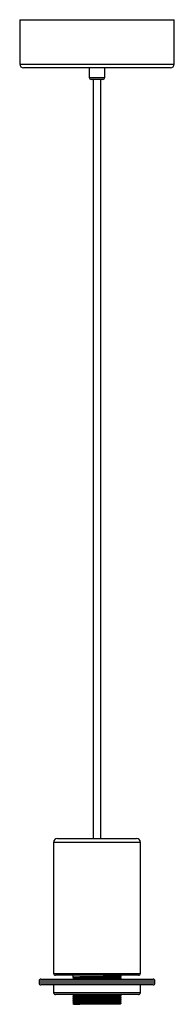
# Paper-space layout '_Frontal' of a CAD drawing. Header units: millimetres. Extents: x -40 to 40, y -486 to 25.
import ezdxf

# ---------------------------------------------------------------- set-up
doc = ezdxf.new("R2010")
doc.units = ezdxf.units.MM

psp = doc.layouts.new('_Frontal')

# ---------------------------------------------------------------- linework, layer by layer
at = {"color": 7, "linetype": 'Continuous', "lineweight": 25}
for p, q in [((-40, 25), (-40, 2)), ((-40, 25), (40, 25)), ((40, 2), (40, 25)), ((38, 0), (-38, 0)), ((-4, 0), (-4, -5)), ((4, -5), (4, 0)), ((3, -6), (-3, -6)), ((-2, -6), (-2, -400)), ((2, -400), (2, -6)), ((-22.5, -402), (-22.5, -470)), ((-20.5, -400), (20.5, -400)), ((22.5, -470), (22.5, -402)), ((-30, -474), (-30, -475)), ((-29, -473), (29, -473)), ((21.5, -471), (-21.5, -471)), ((-12.5, -471), (-12.5, -472)), ((-12.5, -472.87), (-12.5, -473)), ((-11.96, -472.31), (-11.96, -472.56)), ((11.96, -472.06), (11.96, -471.81)), ((11.96, -473.06), (11.96, -472.81)), ((12.5, -471.5), (12.5, -471)), ((12.5, -472.5), (12.5, -472.37)), ((30, -475), (30, -474)), ((29, -476), (-29, -476)), ((-22.5, -476), (-22.5, -480)), ((22.5, -480), (22.5, -476)), ((21.5, -481), (-21.5, -481)), ((-12.5, -481.88), (-12.5, -482)), ((-12.5, -482.88), (-12.5, -483)), ((-12.5, -483.88), (-12.5, -484)), ((-12.5, -484.88), (-12.5, -485)), ((-11.96, -481.31), (-11.96, -481.56)), ((-11.96, -482.31), (-11.96, -482.56)), ((-11.96, -483.31), (-11.96, -483.56)), ((-11.96, -484.31), (-11.96, -484.56)), ((-11.96, -485.31), (-11.96, -485.56)), ((11.96, -482.06), (11.96, -481.81)), ((11.96, -483.06), (11.96, -482.81)), ((11.96, -484.06), (11.96, -483.81)), ((11.96, -485.06), (11.96, -484.81)), ((12.5, -481.5), (12.5, -481.37)), ((12.5, -482.5), (12.5, -482.37)), ((12.5, -483.5), (12.5, -483.37)), ((12.5, -484.5), (12.5, -484.37)), ((12.5, -485.5), (12.5, -485.37)), ((11.96, -486.06), (11.96, -485.81))]:
    psp.add_line(p, q, dxfattribs=at)
at = {"color": 8, "linetype": 'Continuous', "lineweight": 25}
for p, q in [((-40, 2), (40, 2)), ((-4, -5), (4, -5)), ((22.5, -402), (-22.5, -402)), ((-22.5, -470), (22.5, -470)), ((30, -474), (-30, -474)), ((-30, -475), (30, -475)), ((-22.5, -480), (22.5, -480))]:
    psp.add_line(p, q, dxfattribs=at)
at = {"color": 7, "linetype": 'Continuous', "lineweight": 25, "flags": 128}
psp.add_lwpolyline([(12.47, -485.37), (12.5, -485.37), (12.08, -485.42), (10.82, -485.46), (8.84, -485.5), (6.27, -485.54), (3.22, -485.58), (0, -485.62), (-3.22, -485.67), (-6.27, -485.71), (-8.84, -485.75), (-10.82, -485.79), (-12.08, -485.83), (-12.5, -485.87), (-12.08, -485.92), (-10.82, -485.96), (-8.84, -486), (-8.84, -486)], dxfattribs=at)
at = {"color": 7, "linetype": 'Continuous', "lineweight": 25}
for centre, radius, start, end in [((-38, 2), 2, 180, 270), ((38, 2), 2, 270, 0), ((-3, -5), 1, 180, 270), ((3, -5), 1, 270, 0), ((-20.5, -402), 2, 90, 180), ((20.5, -402), 2, 0, 90), ((-21.5, -470), 1, 180, 270), ((21.5, -470), 1, 270, 0), ((-29, -474), 1, 90, 180), ((-29, -475), 1, 180, 270), ((29, -474), 1, 360, 90), ((29, -475), 1, 270, 360), ((-21.5, -480), 1, 180, 270), ((21.5, -480), 1, 270, 360)]:
    psp.add_arc(centre, radius, start, end, dxfattribs=at)
for points, knots in [([(12.47, -471.5), (12.39, -471.52), (12.23, -471.54), (10.94, -471.58), (8.94, -471.62), (6.32, -471.67), (3.27, -471.71), (0, -471.75), (-3.27, -471.79), (-6.32, -471.83), (-8.94, -471.88), (-10.96, -471.92), (-12.18, -471.96), (-12.65, -471.99), (-12.4, -472.01), (-12.33, -472.02)], [0, 0, 0, 0, 0.074204, 0.156291, 0.236977, 0.317663, 0.399751, 0.480437, 0.561123, 0.64321, 0.723896, 0.804582, 0.88667, 0.967356, 1, 1, 1, 1]), ([(12.47, -472.37), (12.48, -472.37), (12.64, -472.39), (12.16, -472.42), (10.97, -472.46), (8.94, -472.5), (6.32, -472.54), (3.27, -472.58), (0, -472.63), (-3.27, -472.67), (-6.32, -472.71), (-8.94, -472.75), (-10.94, -472.79), (-12.25, -472.83), (-12.42, -472.86), (-12.5, -472.87)], [0, 0, 0, 0, 0.006612, 0.088918, 0.172653, 0.254959, 0.337265, 0.421, 0.503306, 0.585612, 0.669347, 0.751653, 0.833959, 0.917694, 1, 1, 1, 1]), ([(12.47, -472.5), (12.39, -472.52), (12.23, -472.54), (10.94, -472.58), (8.94, -472.63), (6.32, -472.67), (3.27, -472.71), (0, -472.75), (-3.27, -472.79), (-6.32, -472.83), (-8.94, -472.87), (-10.94, -472.92), (-12.25, -472.96), (-12.42, -472.99), (-12.5, -473)], [0, 0, 0, 0, 0.076708, 0.161565, 0.244974, 0.328383, 0.41324, 0.496649, 0.580058, 0.664916, 0.748325, 0.831734, 0.916591, 1, 1, 1, 1]), ([(-12.43, -472.02), (-12.34, -472.07), (-12.16, -472.17), (-11.98, -472.28), (-11.89, -472.33)], [0, 0, 0, 0, 0.5, 1, 1, 1, 1]), ([(-11.89, -472.55), (-11.98, -472.6), (-12.16, -472.7), (-12.34, -472.81), (-12.43, -472.86)], [0, 0, 0, 0, 0.5, 1, 1, 1, 1]), ([(11.93, -471.82), (11.85, -471.83), (11.7, -471.85), (10.46, -471.9), (8.56, -471.94), (6.05, -471.98), (3.13, -472.02), (0, -472.06), (-3.13, -472.1), (-6.05, -472.15), (-8.55, -472.19), (-10.47, -472.23), (-11.72, -472.27), (-11.88, -472.3), (-11.96, -472.31)], [0, 0, 0, 0, 0.076725, 0.161581, 0.244988, 0.328396, 0.413251, 0.496659, 0.580066, 0.664922, 0.748329, 0.831737, 0.916593, 1, 1, 1, 1]), ([(11.96, -472.06), (11.88, -472.08), (11.72, -472.1), (10.47, -472.15), (8.55, -472.19), (6.05, -472.23), (3.13, -472.27), (0, -472.31), (-3.13, -472.35), (-6.05, -472.4), (-8.56, -472.44), (-10.45, -472.48), (-11.59, -472.52), (-11.74, -472.54), (-11.8, -472.55)], [0, 0, 0, 0, 0.085728, 0.172945, 0.258673, 0.344401, 0.431618, 0.517346, 0.603074, 0.69029, 0.776018, 0.861746, 0.948963, 1, 1, 1, 1]), ([(11.93, -472.82), (11.85, -472.83), (11.7, -472.85), (10.47, -472.9), (8.55, -472.94), (6.5, -472.97), (5.03, -472.99), (4.54, -473)], [0, 0, 0, 0, 0.2069045, 0.435735, 0.6606599, 0.8855848, 1, 1, 1, 1]), ([(11.96, -471.82), (12.05, -471.76), (12.23, -471.66), (12.41, -471.56), (12.5, -471.5)], [0, 0, 0, 0, 0.499998, 1, 1, 1, 1]), ([(12.5, -472.37), (12.41, -472.32), (12.23, -472.22), (12.05, -472.11), (11.96, -472.06)], [0, 0, 0, 0, 0.502613, 1, 1, 1, 1]), ([(11.96, -472.82), (12.05, -472.76), (12.23, -472.66), (12.41, -472.56), (12.5, -472.5)], [0, 0, 0, 0, 0.499998, 1, 1, 1, 1]), ([(12.5, -481.5), (12.42, -481.51), (12.25, -481.54), (10.94, -481.58), (8.94, -481.63), (6.32, -481.67), (3.27, -481.71), (0, -481.75), (-3.27, -481.79), (-6.32, -481.83), (-8.94, -481.88), (-10.96, -481.92), (-12.18, -481.96), (-12.65, -481.99), (-12.4, -482.01), (-12.33, -482.02)], [0, 0, 0, 0, 0.080167, 0.161725, 0.241892, 0.322058, 0.403617, 0.483783, 0.56395, 0.645508, 0.725675, 0.805841, 0.8874, 0.967566, 1, 1, 1, 1]), ([(12.47, -482.5), (12.39, -482.52), (12.23, -482.54), (10.94, -482.58), (8.94, -482.63), (6.32, -482.67), (3.27, -482.71), (0, -482.75), (-3.27, -482.79), (-6.32, -482.83), (-8.94, -482.88), (-10.96, -482.92), (-12.18, -482.96), (-12.65, -482.99), (-12.4, -483.01), (-12.33, -483.02)], [0, 0, 0, 0, 0.0742038, 0.156291, 0.2369772, 0.3176634, 0.3997505, 0.4804367, 0.5611229, 0.6432101, 0.7238963, 0.8045825, 0.8866696, 0.9673558, 1, 1, 1, 1]), ([(12.47, -483.5), (12.39, -483.52), (12.23, -483.54), (10.94, -483.58), (8.94, -483.63), (6.32, -483.67), (3.27, -483.71), (0, -483.75), (-3.27, -483.79), (-6.32, -483.83), (-8.94, -483.88), (-10.96, -483.92), (-12.18, -483.96), (-12.65, -483.99), (-12.4, -484.01), (-12.33, -484.02)], [0, 0, 0, 0, 0.0742038, 0.156291, 0.2369772, 0.3176634, 0.3997505, 0.4804367, 0.5611229, 0.6432101, 0.7238963, 0.8045825, 0.8866696, 0.9673558, 1, 1, 1, 1]), ([(12.47, -484.5), (12.39, -484.52), (12.23, -484.54), (10.94, -484.58), (8.94, -484.63), (6.32, -484.67), (3.27, -484.71), (0, -484.75), (-3.27, -484.79), (-6.32, -484.83), (-8.94, -484.88), (-10.96, -484.92), (-12.18, -484.96), (-12.65, -484.99), (-12.4, -485.01), (-12.33, -485.02)], [0, 0, 0, 0, 0.0742038, 0.156291, 0.2369772, 0.3176634, 0.3997505, 0.4804367, 0.5611229, 0.6432101, 0.7238963, 0.8045825, 0.8866696, 0.9673558, 1, 1, 1, 1]), ([(12.47, -481.37), (12.48, -481.37), (12.64, -481.39), (12.16, -481.42), (10.97, -481.46), (8.94, -481.5), (6.32, -481.54), (3.27, -481.58), (0, -481.63), (-3.27, -481.67), (-6.32, -481.71), (-8.94, -481.75), (-10.94, -481.79), (-12.25, -481.83), (-12.42, -481.86), (-12.5, -481.88)], [0, 0, 0, 0, 0.006612, 0.088918, 0.172653, 0.254959, 0.337265, 0.421, 0.503306, 0.585612, 0.669347, 0.751653, 0.833959, 0.917694, 1, 1, 1, 1]), ([(12.47, -482.37), (12.48, -482.37), (12.64, -482.39), (12.16, -482.42), (10.97, -482.46), (8.94, -482.5), (6.32, -482.54), (3.27, -482.58), (0, -482.63), (-3.27, -482.67), (-6.32, -482.71), (-8.94, -482.75), (-10.94, -482.79), (-12.25, -482.83), (-12.42, -482.86), (-12.5, -482.88)], [0, 0, 0, 0, 0.006612, 0.088918, 0.172653, 0.254959, 0.337265, 0.421, 0.503306, 0.585612, 0.669347, 0.751653, 0.833959, 0.917694, 1, 1, 1, 1]), ([(12.47, -483.37), (12.48, -483.37), (12.64, -483.39), (12.16, -483.42), (10.97, -483.46), (8.94, -483.5), (6.32, -483.54), (3.27, -483.58), (0, -483.63), (-3.27, -483.67), (-6.32, -483.71), (-8.94, -483.75), (-10.94, -483.79), (-12.25, -483.83), (-12.42, -483.86), (-12.5, -483.88)], [0, 0, 0, 0, 0.006612, 0.088918, 0.172653, 0.254959, 0.337265, 0.421, 0.503306, 0.585612, 0.669347, 0.751653, 0.833959, 0.917694, 1, 1, 1, 1]), ([(12.47, -484.37), (12.48, -484.37), (12.64, -484.39), (12.16, -484.42), (10.97, -484.46), (8.94, -484.5), (6.32, -484.54), (3.27, -484.58), (0, -484.63), (-3.27, -484.67), (-6.32, -484.71), (-8.94, -484.75), (-10.94, -484.79), (-12.25, -484.83), (-12.42, -484.86), (-12.5, -484.88)], [0, 0, 0, 0, 0.006612, 0.088918, 0.172653, 0.254959, 0.337265, 0.421, 0.503306, 0.585612, 0.669347, 0.751653, 0.833959, 0.917694, 1, 1, 1, 1]), ([(12.5, -485.5), (12.5, -485.51), (12.42, -485.52), (12.11, -485.54), (11.87, -485.55), (11.23, -485.57), (10.84, -485.58), (9.92, -485.61), (9.4, -485.62), (8.28, -485.63), (7.65, -485.64), (6.28, -485.67), (5.55, -485.68), (4.02, -485.7), (3.22, -485.71), (1.61, -485.73), (0.8, -485.74), (-0.8, -485.76), (-1.61, -485.77), (-3.22, -485.79), (-4.02, -485.8), (-5.55, -485.82), (-6.28, -485.83), (-7.65, -485.86), (-8.28, -485.87), (-9.4, -485.88), (-9.92, -485.89), (-10.84, -485.92), (-11.23, -485.93), (-11.87, -485.95), (-12.11, -485.96), (-12.42, -485.98), (-12.5, -485.99), (-12.5, -486)], [0, 0, 0, 0, 0.0625, 0.0625, 0.125, 0.125, 0.1875, 0.1875, 0.25, 0.25, 0.3125, 0.3125, 0.375, 0.375, 0.4375, 0.4375, 0.5, 0.5, 0.5625, 0.5625, 0.625, 0.625, 0.6875, 0.6875, 0.75, 0.75, 0.8125, 0.8125, 0.875, 0.875, 0.9375, 0.9375, 1, 1, 1, 1]), ([(-12.43, -481.02), (-12.34, -481.07), (-12.16, -481.17), (-11.98, -481.28), (-11.89, -481.33)], [0, 0, 0, 0, 0.5, 1, 1, 1, 1]), ([(-11.89, -481.55), (-11.98, -481.6), (-12.16, -481.7), (-12.34, -481.81), (-12.43, -481.86)], [0, 0, 0, 0, 0.5, 1, 1, 1, 1]), ([(-12.43, -482.02), (-12.34, -482.07), (-12.16, -482.17), (-11.98, -482.28), (-11.89, -482.33)], [0, 0, 0, 0, 0.5, 1, 1, 1, 1]), ([(-11.89, -482.55), (-11.98, -482.6), (-12.16, -482.7), (-12.34, -482.81), (-12.43, -482.86)], [0, 0, 0, 0, 0.5, 1, 1, 1, 1]), ([(-12.43, -483.02), (-12.34, -483.07), (-12.16, -483.17), (-11.98, -483.28), (-11.89, -483.33)], [0, 0, 0, 0, 0.5, 1, 1, 1, 1]), ([(-11.89, -483.55), (-11.98, -483.6), (-12.16, -483.7), (-12.34, -483.81), (-12.43, -483.86)], [0, 0, 0, 0, 0.4999997, 1, 1, 1, 1]), ([(-12.43, -484.02), (-12.34, -484.07), (-12.16, -484.17), (-11.98, -484.28), (-11.89, -484.33)], [0, 0, 0, 0, 0.5, 1, 1, 1, 1]), ([(-11.89, -484.55), (-11.98, -484.6), (-12.16, -484.7), (-12.34, -484.81), (-12.43, -484.86)], [0, 0, 0, 0, 0.5, 1, 1, 1, 1]), ([(-12.43, -485.02), (-12.34, -485.07), (-12.16, -485.17), (-11.98, -485.28), (-11.89, -485.33)], [0, 0, 0, 0, 0.5, 1, 1, 1, 1]), ([(4.54, -481), (4.06, -481.01), (2.63, -481.03), (-0.01, -481.06), (-3.13, -481.1), (-6.05, -481.15), (-8.55, -481.19), (-10.47, -481.23), (-11.72, -481.27), (-11.88, -481.3), (-11.96, -481.31)], [0, 0, 0, 0, 0.067434, 0.2, 0.332566, 0.467434, 0.6, 0.732566, 0.867434, 1, 1, 1, 1]), ([(11.93, -481.82), (11.85, -481.83), (11.7, -481.85), (10.46, -481.9), (8.56, -481.94), (6.05, -481.98), (3.13, -482.02), (0, -482.06), (-3.13, -482.1), (-6.05, -482.15), (-8.55, -482.19), (-10.47, -482.23), (-11.72, -482.27), (-11.88, -482.3), (-11.96, -482.31)], [0, 0, 0, 0, 0.076725, 0.161581, 0.244988, 0.328396, 0.413251, 0.496659, 0.580066, 0.664922, 0.748329, 0.831737, 0.916593, 1, 1, 1, 1]), ([(11.93, -482.82), (11.85, -482.83), (11.7, -482.85), (10.46, -482.9), (8.56, -482.94), (6.05, -482.98), (3.13, -483.02), (0, -483.06), (-3.13, -483.1), (-6.05, -483.15), (-8.55, -483.19), (-10.47, -483.23), (-11.72, -483.27), (-11.88, -483.3), (-11.96, -483.31)], [0, 0, 0, 0, 0.076725, 0.161581, 0.244988, 0.328396, 0.413251, 0.496659, 0.580066, 0.664922, 0.748329, 0.831737, 0.916593, 1, 1, 1, 1]), ([(11.93, -483.82), (11.85, -483.83), (11.7, -483.85), (10.46, -483.9), (8.56, -483.94), (6.05, -483.98), (3.13, -484.02), (0, -484.06), (-3.13, -484.1), (-6.05, -484.15), (-8.55, -484.19), (-10.47, -484.23), (-11.72, -484.27), (-11.88, -484.3), (-11.96, -484.31)], [0, 0, 0, 0, 0.076725, 0.161581, 0.244988, 0.328396, 0.413251, 0.496659, 0.580066, 0.664922, 0.748329, 0.831737, 0.916593, 1, 1, 1, 1]), ([(11.93, -484.82), (11.85, -484.83), (11.7, -484.85), (10.46, -484.9), (8.56, -484.94), (6.05, -484.98), (3.13, -485.02), (0, -485.06), (-3.13, -485.1), (-6.05, -485.15), (-8.55, -485.19), (-10.47, -485.23), (-11.72, -485.27), (-11.88, -485.3), (-11.96, -485.31)], [0, 0, 0, 0, 0.076725, 0.161581, 0.244988, 0.328396, 0.413251, 0.496659, 0.580066, 0.664922, 0.748329, 0.831737, 0.916593, 1, 1, 1, 1]), ([(11.96, -481.06), (11.88, -481.08), (11.72, -481.1), (10.47, -481.15), (8.55, -481.19), (6.05, -481.23), (3.13, -481.27), (0, -481.31), (-3.13, -481.35), (-6.05, -481.4), (-8.56, -481.44), (-10.45, -481.48), (-11.59, -481.52), (-11.74, -481.54), (-11.8, -481.55)], [0, 0, 0, 0, 0.085728, 0.172945, 0.258673, 0.344401, 0.431618, 0.517346, 0.603074, 0.69029, 0.776018, 0.861746, 0.948963, 1, 1, 1, 1]), ([(11.96, -482.06), (11.88, -482.08), (11.72, -482.1), (10.47, -482.15), (8.55, -482.19), (6.05, -482.23), (3.13, -482.27), (0, -482.31), (-3.13, -482.35), (-6.05, -482.4), (-8.56, -482.44), (-10.45, -482.48), (-11.59, -482.52), (-11.74, -482.54), (-11.8, -482.55)], [0, 0, 0, 0, 0.085728, 0.172945, 0.258673, 0.344401, 0.431618, 0.517346, 0.603074, 0.69029, 0.776018, 0.861746, 0.948963, 1, 1, 1, 1]), ([(11.96, -483.06), (11.88, -483.08), (11.72, -483.1), (10.47, -483.15), (8.55, -483.19), (6.05, -483.23), (3.13, -483.27), (0, -483.31), (-3.13, -483.35), (-6.05, -483.4), (-8.56, -483.44), (-10.45, -483.48), (-11.59, -483.52), (-11.74, -483.54), (-11.8, -483.55)], [0, 0, 0, 0, 0.085728, 0.172945, 0.258673, 0.344401, 0.431618, 0.517346, 0.603074, 0.69029, 0.776018, 0.861746, 0.948963, 1, 1, 1, 1]), ([(11.96, -484.06), (11.88, -484.08), (11.72, -484.1), (10.47, -484.15), (8.55, -484.19), (6.05, -484.23), (3.13, -484.27), (0, -484.31), (-3.13, -484.35), (-6.05, -484.4), (-8.56, -484.44), (-10.45, -484.48), (-11.59, -484.52), (-11.74, -484.54), (-11.8, -484.55)], [0, 0, 0, 0, 0.085728, 0.172945, 0.258673, 0.344401, 0.431618, 0.517346, 0.603074, 0.69029, 0.776018, 0.861746, 0.948963, 1, 1, 1, 1]), ([(11.96, -485.06), (11.88, -485.08), (11.72, -485.1), (10.47, -485.15), (8.55, -485.19), (6.05, -485.23), (3.13, -485.27), (0, -485.31), (-3.13, -485.35), (-6.05, -485.4), (-8.56, -485.44), (-10.45, -485.48), (-11.59, -485.52), (-11.74, -485.54), (-11.8, -485.55)], [0, 0, 0, 0, 0.085728, 0.172945, 0.258673, 0.344401, 0.431618, 0.517346, 0.603074, 0.69029, 0.776018, 0.861746, 0.948963, 1, 1, 1, 1]), ([(12.5, -481.37), (12.41, -481.32), (12.23, -481.22), (12.05, -481.11), (11.96, -481.06)], [0, 0, 0, 0, 0.502613, 1, 1, 1, 1]), ([(11.96, -481.82), (12.05, -481.76), (12.23, -481.66), (12.41, -481.56), (12.5, -481.5)], [0, 0, 0, 0, 0.499998, 1, 1, 1, 1]), ([(12.5, -482.37), (12.41, -482.32), (12.23, -482.22), (12.05, -482.11), (11.96, -482.06)], [0, 0, 0, 0, 0.502613, 1, 1, 1, 1]), ([(11.96, -482.82), (12.05, -482.76), (12.23, -482.66), (12.41, -482.56), (12.5, -482.5)], [0, 0, 0, 0, 0.499998, 1, 1, 1, 1]), ([(12.5, -483.37), (12.41, -483.32), (12.23, -483.22), (12.05, -483.11), (11.96, -483.06)], [0, 0, 0, 0, 0.5026125, 1, 1, 1, 1]), ([(11.96, -483.82), (12.05, -483.76), (12.23, -483.66), (12.41, -483.56), (12.5, -483.5)], [0, 0, 0, 0, 0.499998, 1, 1, 1, 1]), ([(12.5, -484.37), (12.41, -484.32), (12.23, -484.22), (12.05, -484.11), (11.96, -484.06)], [0, 0, 0, 0, 0.502613, 1, 1, 1, 1]), ([(11.96, -484.82), (12.05, -484.76), (12.23, -484.66), (12.41, -484.56), (12.5, -484.5)], [0, 0, 0, 0, 0.499998, 1, 1, 1, 1]), ([(12.5, -485.37), (12.41, -485.32), (12.23, -485.22), (12.05, -485.11), (11.96, -485.06)], [0, 0, 0, 0, 0.502613, 1, 1, 1, 1]), ([(11.96, -485.82), (12.05, -485.76), (12.23, -485.66), (12.41, -485.56), (12.5, -485.5)], [0, 0, 0, 0, 0.499998, 1, 1, 1, 1]), ([(4.58, -486), (4.11, -486), (3.64, -486), (2.68, -486), (2.19, -486), (1.21, -486), (0.71, -486), (-0.29, -486), (-0.79, -486), (-2.29, -486), (-3.27, -486), (-4.69, -486), (-5.16, -486), (-6.05, -486), (-6.49, -486), (-7.32, -486), (-7.72, -486), (-8.49, -486), (-8.86, -486), (-9.53, -486), (-9.85, -486), (-10.44, -486), (-10.71, -486), (-11.44, -486), (-11.81, -486), (-12.2, -486), (-12.31, -486), (-12.45, -486), (-12.49, -486), (-12.5, -486)], [0, 0, 0, 0, 0.0625, 0.0625, 0.125, 0.125, 0.1875, 0.1875, 0.25, 0.25, 0.375, 0.375, 0.4375, 0.4375, 0.5, 0.5, 0.5625, 0.5625, 0.625, 0.625, 0.6875, 0.6875, 0.75, 0.75, 0.875, 0.875, 0.9375, 0.9375, 1, 1, 1, 1]), ([(-11.89, -485.55), (-11.98, -485.6), (-12.16, -485.7), (-12.34, -485.81), (-12.43, -485.86)], [0, 0, 0, 0, 0.5, 1, 1, 1, 1]), ([(11.93, -485.82), (11.85, -485.83), (11.7, -485.85), (10.46, -485.9), (8.55, -485.94), (6.48, -485.97), (5.06, -485.99), (4.58, -486)], [0, 0, 0, 0, 0.206853, 0.435626, 0.660494, 0.885362, 1, 1, 1, 1]), ([(11.95, -486), (11.95, -486), (11.95, -486), (11.84, -486), (11.66, -486), (11.3, -486), (10.79, -486), (10.13, -486), (9.56, -486), (8.94, -486), (8.23, -486), (7.44, -486), (6.55, -486), (5.6, -486), (4.92, -486), (4.58, -486)], [0, 0, 0, 0, 0.055017, 0.125349, 0.195681, 0.266013, 0.407042, 0.477374, 0.547706, 0.618038, 0.688369, 0.764643, 0.840916, 0.920108, 1, 1, 1, 1])]:
    psp.add_open_spline(points, degree=3, knots=knots, dxfattribs=at)

doc.saveas('drawing.dxf')
